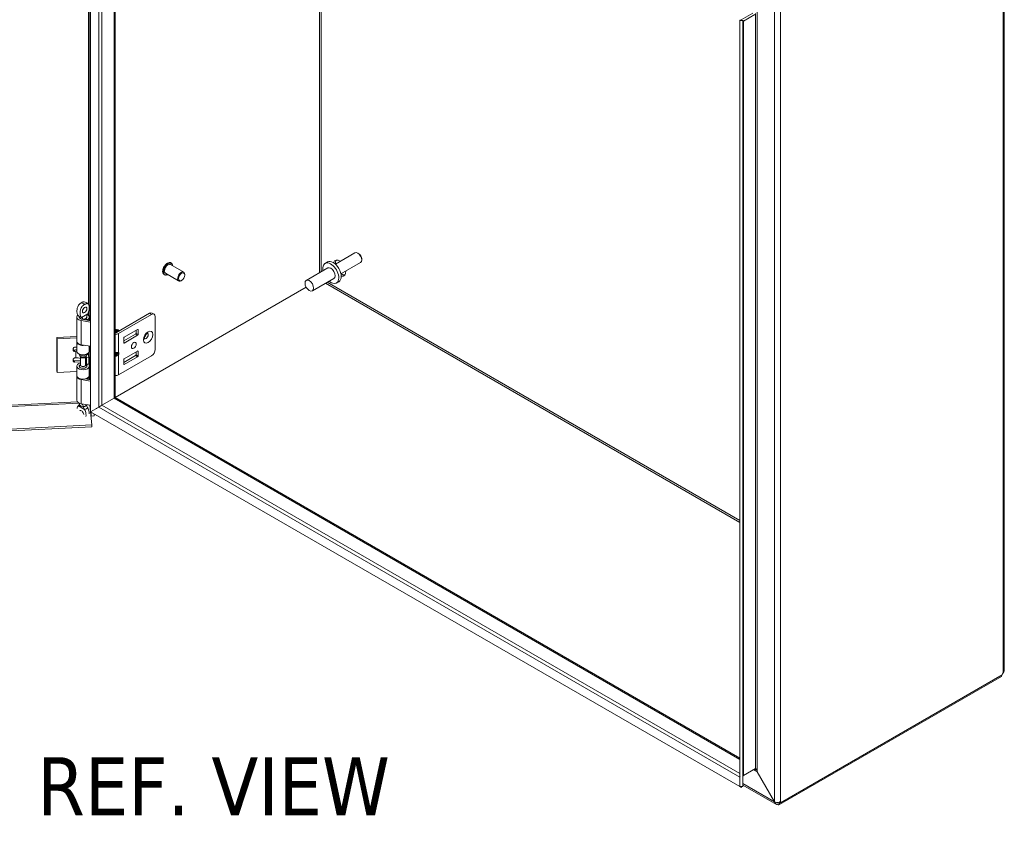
# Model space of a CAD drawing. Header units: inches. Extents: x 5 to 168, y 5 to 106.
# Tile 11 of 12: x 148 to 168, y 76 to 92. Entities that reach past the tile are written whole.
import ezdxf

# ---------------------------------------------------------------- set-up
doc = ezdxf.new("R2010")
doc.units = ezdxf.units.IN
doc.header["$LTSCALE"] = 10
doc.header["$MEASUREMENT"] = 0
for name, color, linetype, lineweight in [('Symbol (ANSI)', 7, 'Continuous', 5), ('Visible (ANSI)', 7, 'Continuous', 5), ('Visible Narrow (ANSI)', 7, 'Continuous', 5)]:
    doc.layers.add(name, color=color, linetype=linetype, lineweight=lineweight)
doc.styles.add('Note Text (ANSI)', font='RomanS.shx')

msp = doc.modelspace()

# ---------------------------------------------------------------- linework, layer by layer
at = {"layer": 'Visible (ANSI)'}
for p, q in [((149.0854, 84.3302), (149.0854, 99.7947)), ((149.5951, 84.6245), (149.5951, 99.4996)), ((167.9289, 97.4857), (167.9289, 78.9899)), ((162.5203, 92.4026), (162.4784, 92.4026)), ((162.4784, 92.4026), (162.4784, 92.4026)), ((162.54, 92.4026), (162.4784, 92.4026)), ((162.4784, 92.4026), (162.4784, 76.5978)), ((162.5301, 92.4026), (162.504, 92.4176)), ((162.504, 92.4176), (162.5043, 92.4176)), ((162.5043, 92.4176), (162.7437, 92.5558)), ((162.5043, 92.4176), (162.5303, 92.4026)), ((162.54, 92.4026), (162.5203, 92.4026)), ((162.54, 92.4026), (162.54, 92.4026)), ((162.54, 92.4026), (162.54, 76.5978)), ((162.5473, 92.3927), (162.5479, 92.3924)), ((162.5479, 92.3924), (162.5477, 92.3925)), ((162.7873, 92.5306), (162.5479, 92.3924)), ((154.5383, 87.6102), (154.1339, 87.3768)), ((154.6162, 87.5927), (154.5956, 87.6046)), ((151.0068, 87.2109), (150.7347, 87.368)), ((150.7481, 87.4021), (150.7443, 87.4043)), ((153.9715, 87.4216), (153.9215, 87.3927)), ((154.6529, 87.4118), (154.2485, 87.1783)), ((154.6766, 87.4881), (154.6766, 87.4642)), ((150.6077, 87.1589), (150.6039, 87.1611)), ((150.9027, 87.0305), (150.6306, 87.1876)), ((151.0284, 87.1525), (151.0284, 87.1632)), ((153.9762, 87.2978), (153.5343, 87.0426)), ((150.964, 87.041), (150.9548, 87.0356)), ((154.1012, 87.0813), (153.6593, 86.8261)), ((154.2061, 87.0153), (154.156, 86.9864)), ((149.5951, 84.6246), (153.534, 86.8988)), ((150.304, 86.3629), (149.6184, 85.9671)), ((149.6601, 85.9429), (150.3457, 86.3388)), ((150.3561, 86.3681), (150.3978, 86.3439)), ((150.4194, 86.2963), (150.4194, 85.6158)), ((148.8036, 85.785), (148.8036, 86.2831)), ((148.8558, 86.2709), (148.8558, 86.2831)), ((149.0854, 86.1798), (148.8944, 86.2127)), ((148.9085, 86.24), (149.0854, 86.2095)), ((148.9859, 86.2266), (148.9859, 86.2513)), ((149.0207, 86.2312), (148.9859, 86.2513)), ((149.0058, 86.2709), (149.0058, 86.2831)), ((149.0207, 86.2206), (149.0207, 86.2312)), ((149.0579, 86.2142), (149.0579, 86.2831)), ((149.6, 85.9671), (149.5951, 85.9699)), ((149.6077, 86.0234), (149.6107, 86.0251)), ((149.66, 86.0174), (149.6558, 86.0198)), ((149.7712, 85.7927), (150.0149, 85.9333)), ((149.7804, 85.8678), (150.0566, 86.0273)), ((150.0566, 85.9092), (149.7804, 85.7498)), ((150.0241, 85.9493), (150.0241, 86.0085)), ((150.0658, 86.022), (150.0658, 85.9252)), ((148.3938, 85.8667), (148.8036, 85.8874)), ((148.3981, 85.8384), (148.3938, 85.8667)), ((148.3938, 85.172), (148.3938, 85.8667)), ((148.8036, 85.8589), (148.3981, 85.8384)), ((148.3981, 85.1437), (148.3981, 85.8384)), ((148.8036, 85.5788), (148.8036, 85.7731)), ((149.0854, 85.6818), (148.8944, 85.7147)), ((149.7712, 85.7551), (149.7712, 85.8519)), ((148.7301, 85.5977), (148.7301, 85.6392)), ((148.7767, 85.6068), (148.7524, 85.6055)), ((148.7567, 85.6623), (148.8036, 85.6646)), ((148.7567, 85.5772), (148.781, 85.5784)), ((148.8558, 85.5036), (148.8558, 85.5196)), ((148.8832, 85.459), (148.8623, 85.486)), ((148.9783, 85.459), (148.9992, 85.486)), ((149.0058, 85.5036), (149.0058, 85.5196)), ((149.05, 85.4513), (149.0418, 85.485)), ((149.0574, 85.5725), (149.0714, 85.6644)), ((149.0716, 85.6675), (149.0716, 85.6842)), ((149.5951, 85.539), (149.6417, 85.539)), ((149.5951, 85.5178), (149.6417, 85.5178)), ((149.6601, 85.0924), (150.3457, 85.4883)), ((150.0149, 85.49), (149.7712, 85.3494)), ((150.0566, 85.584), (149.7804, 85.4245)), ((150.0241, 85.5652), (150.0241, 85.506)), ((150.0658, 85.4819), (150.0658, 85.5787)), ((148.7301, 85.3765), (148.7301, 85.418)), ((148.8787, 85.3908), (148.7524, 85.3844)), ((148.7567, 85.4411), (148.781, 85.4424)), ((148.8787, 85.3623), (148.7567, 85.3561)), ((148.8787, 85.3014), (148.8623, 85.2803)), ((148.8787, 85.295), (148.8787, 85.4648)), ((148.8787, 85.4648), (148.8787, 85.295)), ((148.9829, 85.295), (148.9829, 85.4648)), ((148.9829, 85.4648), (148.9829, 85.295)), ((148.9834, 85.3675), (148.9829, 85.3675)), ((148.9976, 85.3264), (148.9829, 85.3145)), ((148.9829, 85.3014), (148.9992, 85.2803)), ((148.9931, 85.345), (149.0013, 85.3113)), ((148.9936, 85.4787), (149.0013, 85.4474)), ((149.0013, 85.4474), (149.05, 85.4513)), ((149.0013, 85.3113), (149.0013, 85.4474)), ((149.0013, 85.3113), (149.05, 85.3152)), ((149.005, 85.269), (149.005, 85.3116)), ((149.0084, 85.2687), (149.015, 85.3124)), ((149.05, 85.3152), (149.05, 85.4513)), ((149.0714, 85.3582), (149.0574, 85.2663)), ((149.0716, 85.167), (149.0716, 85.3613)), ((149.7712, 85.4086), (149.7712, 85.3118)), ((149.7804, 85.3065), (150.0566, 85.4659)), ((148.3981, 85.1437), (148.3938, 85.172)), ((148.8036, 85.1642), (148.3981, 85.1437)), ((148.8036, 85.0784), (148.8036, 85.2727)), ((148.8558, 85.2626), (148.8558, 85.2605)), ((149.0058, 85.2626), (149.0058, 85.2605)), ((149.0714, 85.1639), (149.0574, 85.072)), ((148.8036, 84.5684), (148.8036, 85.0665)), ((149.0854, 84.9633), (148.8944, 84.9962)), ((148.9808, 85.0109), (149.0854, 84.9929)), ((148.9859, 85.0101), (148.9859, 85.0123)), ((149.0207, 85.0146), (149.0098, 85.0209)), ((149.0207, 85.0041), (149.0207, 85.0146)), ((149.0579, 84.9977), (149.0579, 85.0665)), ((148.8558, 84.498), (148.8558, 84.5092)), ((148.8558, 84.5092), (148.8558, 84.4832)), ((149.0854, 84.4652), (148.8944, 84.4981)), ((149.0722, 84.4675), (149.0854, 84.335)), ((149.0854, 84.3414), (149.0728, 84.4674)), ((149.5694, 84.6096), (149.3195, 84.4653)), ((149.3199, 84.4646), (149.5698, 84.6089)), ((162.4784, 77.1858), (149.5955, 84.6237)), ((148.8857, 84.4353), (148.8623, 84.4655)), ((149.2574, 84.4295), (149.0854, 84.3302)), ((149.0858, 84.3295), (149.2579, 84.4288)), ((162.4779, 76.5976), (149.0858, 84.3295)), ((149.0859, 84.3305), (149.086, 84.3296)), ((149.086, 84.3294), (149.113, 84.0592)), ((149.0866, 84.3299), (149.0865, 84.3308)), ((149.0954, 84.2414), (149.0867, 84.329)), ((149.0954, 84.335), (149.0954, 84.336)), ((149.0954, 84.2414), (149.0954, 84.324)), ((149.1569, 84.3714), (149.1569, 84.3705)), ((149.1569, 84.2885), (149.1569, 84.2445)), ((149.2574, 84.4295), (149.3195, 84.4653)), ((149.3199, 84.4646), (149.2579, 84.4288)), ((149.1569, 84.2445), (149.0954, 84.2414)), ((129.4151, 83.0291), (149.1112, 84.024)), ((149.113, 84.0592), (129.4169, 83.0643)), ((149.113, 84.0592), (149.1112, 84.024)), ((163.2914, 76.2268), (167.8683, 78.8693)), ((167.8881, 78.9065), (163.3132, 76.2652)), ((167.8683, 78.8693), (167.8683, 78.8951)), ((162.5477, 76.828), (162.7976, 76.9723)), ((162.4784, 76.7959), (162.4779, 76.7962)), ((162.4779, 76.7962), (162.4779, 76.5976)), ((162.8344, 76.9007), (162.834, 76.9005)), ((162.834, 76.9005), (163.1887, 76.286)), ((162.8344, 76.9007), (163.1891, 76.2863)), ((162.5088, 76.5798), (162.4779, 76.5976)), ((162.54, 76.5978), (162.4784, 76.5978)), ((162.5088, 76.5978), (162.5088, 76.5798)), ((163.231, 76.232), (162.54, 76.6309)), ((163.1887, 76.286), (163.1891, 76.2863)), ((163.2914, 76.2771), (163.2914, 76.2268)), ((163.3132, 76.2652), (163.2922, 76.2773)), ((163.3132, 76.2863), (163.3132, 76.2652))]:
    msp.add_line(p, q, dxfattribs=at)
for centre, major_axis, ratio, start_param, end_param in [((154.5956, 87.511), (-0.0573, 0.0992), 0.5773503, 3.1415927, 6.2831853), ((154.6162, 87.5229), (-0.0427, 0.074), 0.5773503, 3.9269908, 5.4977871), ((150.6826, 87.2778), (-0.0521, -0.0902), 0.5773503, 3.1415927, 6.2831853), ((154.0387, 87.1895), (-0.1173, 0.2032), 0.5773503, 2.1327727, 7.2920052), ((154.0888, 87.2184), (-0.1173, 0.2032), 0.5773503, 3.1415927, 6.2831853), ((154.0387, 87.1895), (-0.0625, 0.1083), 0.5773503, 3.1415927, 6.2831853), ((154.2214, 87.295), (-0.0911, 0.1579), 0.5773503, 5.392104, 6.8088879), ((154.265, 87.3202), (-0.0911, 0.1579), 0.5773503, 0.2415461, 0.8910813), ((150.9548, 87.1207), (0.0521, 0.0902), 0.5773503, 5.4977871, 10.2101761), ((154.265, 87.3202), (0.0911, -0.1579), 0.5773503, 5.392104, 6.0416392), ((154.2214, 87.295), (0.0911, -0.1579), 0.5773503, 5.7574827, 7.1742666), ((148.9308, 86.2831), (-0.1271, 0), 0.5773503, 5.7067201, 7.5640455), ((148.8984, 86.4694), (0.0325, 0.0563), 0.5773503, 4.6375634, 4.7872146), ((148.9308, 86.2831), (0.0779, 0), 0.5773503, 5.4977871, 6.5427762), ((148.9308, 86.2831), (0.1271, 0), 0.5773503, 5.4977871, 7.0907751), ((150.304, 86.2778), (0.0521, 0.0902), 0.5773503, 0, 0.7853982), ((150.3457, 86.2537), (0.0521, 0.0902), 0.5773503, 5.4977871, 7.0685835), ((148.9308, 86.2831), (-0.0779, 0), 0.5773503, 6.0835414, 7.5640455), ((148.9308, 86.2831), (-0.075, 0), 0.5773503, 6.2574761, 9.4789734), ((149.6272, 85.9557), (-0.0342, 0.0592), 0.5773503, 4.922294, 6.2243251), ((149.6242, 85.954), (-0.0342, 0.0592), 0.5773503, 4.922294, 6.1446625), ((149.6095, 85.9455), (-0.0342, 0.0592), 0.5773503, 4.922294, 5.8008367), ((149.6065, 85.9438), (0.0342, -0.0592), 0.5773503, 1.7807013, 2.5953089), ((149.5918, 85.9353), (-0.0342, 0.0592), 0.5773503, 4.9223454, 5.4303145), ((149.5888, 85.9336), (0.0342, -0.0592), 0.5773503, 1.7883726, 2.2268226), ((149.6092, 85.9724), (0.0721, 0), 0.5773503, 4.5156962, 5.4977871), ((149.6012, 85.9407), (-0.0272, 0.0471), 0.5773503, 4.9771122, 5.5620816), ((149.6092, 85.9724), (-0.013, 0), 0.5773503, 0.7853982, 2.3561945), ((149.6419, 85.9642), (-0.0342, 0.0592), 0.5773503, 4.922294, 6.5000277), ((149.6449, 85.9659), (-0.0342, 0.0592), 0.5773503, 4.922294, 6.2831853), ((149.6189, 85.9509), (-0.0272, 0.0471), 0.5773503, 4.9771122, 5.5620816), ((149.6366, 85.9611), (-0.0272, 0.0471), 0.5773503, 4.9771122, 5.5620816), ((149.6558, 85.9722), (-0.0292, 0.0505), 0.5773503, 4.9589296, 5.9676548), ((149.6543, 85.9713), (-0.0272, 0.0471), 0.5773503, 4.9771122, 5.5620816), ((149.66, 85.9746), (0.0262, -0.0454), 0.5773503, 1.8459279, 2.3561945), ((150.0149, 85.944), (0.0065, 0.0113), 0.5773503, 3.9269908, 5.4977871), ((150.0566, 86.0166), (0.0065, 0.0113), 0.5773503, 5.4977871, 7.0685835), ((150.0566, 85.9199), (-0.0065, -0.0113), 0.5773503, 0.7853982, 2.3561945), ((150.1843, 85.9217), (-0.0358, -0.062), 0.5773503, 1.1233347, 2.018258), ((148.9308, 85.7731), (-0.1271, 0), 0.5773503, 6.2019841, 8.1291234), ((148.9308, 85.785), (-0.1271, 0), 0.5773503, 0, 1.2808602), ((149.7804, 85.8572), (0.0065, 0.0113), 0.5773503, 0.7853982, 2.3561945), ((149.7804, 85.7604), (-0.0065, -0.0113), 0.5773503, 5.4977871, 7.0685835), ((148.7567, 85.6405), (-0.0264, -0.004), 0.8133896, 4.5897507, 6.160547), ((148.7524, 85.6273), (0.0264, 0.004), 0.8133896, 3.5951489, 4.5897507), ((148.7567, 85.599), (-0.0264, -0.004), 0.8133896, 6.160547, 7.7313434), ((148.7981, 85.4652), (-0.2461, 0), 0.5773503, 4.6900288, 4.7996554), ((148.7981, 85.4652), (0.1969, 0), 0.5773503, 1.5428448, 1.6580628), ((148.9308, 85.5788), (-0.1271, 0), 0.5773503, 0, 3.0543262), ((148.9308, 85.5036), (-0.075, 0), 0.5773503, 0, 3.1415927), ((148.9308, 85.5316), (0.075, 0), 0.5773503, 3.4584485, 5.9663295), ((148.7981, 85.4652), (0.2461, 0), 0.5773503, 0.1396263, 0.4466714), ((149.0094, 85.6675), (0.0622, 0), 0.5773503, 6.1959188, 6.2831853), ((149.6233, 85.5691), (-0.0345, 0.0232), 0.5549017, 2.4512573, 2.7130567), ((149.6233, 85.4877), (0.0345, 0.0232), 0.5549017, 0.428536, 0.6903354), ((149.6493, 85.5629), (0.0227, 0.0179), 0.709013, 4.2023211, 4.9877192), ((149.6493, 85.524), (-0.026, 0.0083), 0.2540711, 1.6523282, 2.4377264), ((150.0149, 85.5007), (0.0065, 0.0113), 0.5773503, 3.9269908, 5.4977871), ((150.0566, 85.5734), (0.0065, 0.0113), 0.5773503, 5.4977871, 7.0685835), ((150.0566, 85.4766), (-0.0065, -0.0113), 0.5773503, 0.7853982, 2.3561945), ((150.3457, 85.5733), (0.0521, 0.0902), 0.5773503, 3.9269908, 5.4977871), ((148.7567, 85.4194), (-0.0264, -0.004), 0.8133896, 4.5897507, 6.160547), ((148.7524, 85.4062), (-0.0264, -0.004), 0.8133896, 0.4535562, 1.448158), ((148.7567, 85.3779), (-0.0264, -0.004), 0.8133896, 6.160547, 7.7313434), ((148.7981, 85.3291), (0.1969, 0), 0.5773503, 1.1492215, 1.6580628), ((148.9308, 85.2727), (0.1271, 0), 0.5773503, 1.9928967, 6.1959188), ((148.9308, 85.2727), (-0.0779, 0), 0.5773503, 5.4444729, 9.3375115), ((148.9308, 85.2626), (-0.075, 0), 0.5773503, 5.862651, 6.3382509), ((148.9308, 85.295), (0.0521, 0), 0.5773503, 3.1415927, 6.2831853), ((148.9308, 85.4712), (0.0521, 0), 0.5773503, 3.562127, 5.862651), ((148.7981, 85.3291), (0.1969, 0), 0.5773503, 0.1396263, 0.3529283), ((148.9308, 85.2727), (0.1271, 0), 0.5773503, 1.0386582, 1.1486959), ((148.9308, 85.2626), (0.075, 0), 0.5773503, 6.2281197, 6.7037196), ((149.0094, 85.3613), (0.0622, 0), 0.5773503, 6.1959188, 7.1420355), ((149.7804, 85.4139), (0.0065, 0.0113), 0.5773503, 0.7853982, 2.3561945), ((149.7804, 85.3171), (-0.0065, -0.0113), 0.5773503, 5.4977871, 7.0685835), ((148.9308, 85.0784), (0.1271, 0), 0.5773503, 3.1415927, 6.1959188), ((149.0094, 85.167), (0.0622, 0), 0.5773503, 6.1959188, 6.2831853), ((149.6092, 85.1219), (0.0721, 0), 0.5773503, 4.5156962, 5.4977871), ((148.9308, 85.0665), (-0.1271, 0), 0.5773503, 6.2019841, 7.5640455), ((148.9308, 85.0665), (0.1271, 0), 0.5773503, 5.4977871, 6.3642768), ((148.9308, 84.5684), (-0.1271, 0), 0.5773503, 0, 1.2808602), ((148.9308, 84.4832), (0.075, 0), 0.5773503, 3.1415927, 6.1858845), ((148.8984, 84.2969), (-0.0325, 0.0563), 0.5773503, 4.070587, 6.3811639), ((167.9286, 78.9212), (0.0292, 0.0505), 0.5773503, 1.4494505, 2.1709668), ((162.5657, 76.7455), (0.062, -0.1074), 0.5773503, 3.8294782, 3.9269908)]:
    msp.add_ellipse(centre, major_axis=major_axis, ratio=ratio, start_param=start_param, end_param=end_param, dxfattribs=at)
for centre, major_axis in [((150.964, 87.1154), (-0.0455, -0.0789)), ((153.5968, 86.9344), (0.0625, -0.1083)), ((148.9632, 86.432), (-0.0325, -0.0563)), ((149.9774, 85.7009), (0.0358, 0.062))]:
    msp.add_ellipse(centre, major_axis=major_axis, ratio=0.5773503, dxfattribs=at)
for points in [[(162.4784, 92.4026), (162.4784, 92.4089), (162.4878, 92.4152), (162.504, 92.4176)], [(162.5477, 92.3925), (162.5428, 92.3966), (162.54, 92.3996), (162.54, 92.4026)], [(149.0256, 86.3486), (149.0261, 86.3493), (149.0265, 86.3501), (149.027, 86.3508)], [(148.8558, 86.2709), (148.8558, 86.274), (148.8558, 86.2773), (148.8559, 86.2807)], [(148.8994, 86.2771), (148.8998, 86.2769), (148.9003, 86.2767), (148.9008, 86.2765)], [(148.9267, 86.2398), (148.927, 86.2388), (148.9272, 86.2377), (148.9275, 86.2367)], [(148.8559, 84.5091), (148.8558, 84.5056), (148.8558, 84.5019), (148.8558, 84.498)], [(148.8359, 84.4523), (148.8355, 84.4521), (148.835, 84.4519), (148.8346, 84.4517)], [(148.9622, 84.378), (148.9617, 84.3788), (148.9613, 84.3795), (148.9608, 84.3802)], [(149.0256, 84.4177), (149.0261, 84.4169), (149.0265, 84.4162), (149.027, 84.4154)], [(149.2132, 84.404), (149.2137, 84.404), (149.2142, 84.404), (149.2147, 84.4041)], [(149.2151, 84.4041), (149.2149, 84.4041), (149.2148, 84.4041), (149.2147, 84.4041)], [(162.7976, 76.9723), (162.7983, 76.9727), (162.7992, 76.973), (162.8, 76.973)], [(162.54, 76.7964), (162.54, 76.8136), (162.5428, 76.8252), (162.5477, 76.828)], [(162.7536, 76.9469), (162.7543, 76.9473), (162.7553, 76.9476), (162.7563, 76.9478)], [(162.7563, 76.9478), (162.7633, 76.9488), (162.7753, 76.9436), (162.7899, 76.9346)], [(162.834, 76.9005), (162.82, 76.9133), (162.8046, 76.9255), (162.7899, 76.9346)], [(163.1887, 76.286), (163.1889, 76.2857), (163.189, 76.2853), (163.1892, 76.2849)], [(163.2914, 76.2268), (163.2836, 76.224), (163.2756, 76.2225), (163.2679, 76.2223)], [(163.292, 76.2773), (163.2998, 76.2796), (163.307, 76.2827), (163.3132, 76.2863)]]:
    msp.add_open_spline(points, degree=3, dxfattribs=at)
for points, knots in [([(150.6039, 87.1611), (150.5964, 87.1655), (150.59, 87.1717), (150.58, 87.1875), (150.5764, 87.1972), (150.5725, 87.2193), (150.5723, 87.2318), (150.5754, 87.2581), (150.5787, 87.272), (150.5883, 87.2995), (150.5947, 87.3131), (150.6098, 87.3389), (150.6186, 87.3511), (150.6377, 87.3728), (150.6481, 87.3823), (150.6695, 87.3977), (150.6805, 87.4035), (150.7022, 87.4108), (150.7128, 87.4122), (150.7305, 87.4104), (150.7378, 87.4081), (150.7443, 87.4043)], [3.8551959, 3.8551959, 3.8551959, 3.8551959, 4.1481033, 4.1481033, 4.4569792, 4.4569792, 4.7827844, 4.7827844, 5.1107345, 5.1107345, 5.4373559, 5.4373559, 5.7634081, 5.7634081, 6.090109, 6.090109, 6.4181167, 6.4181167, 6.7433135, 6.7433135, 6.9967886, 6.9967886, 6.9967886, 6.9967886]), ([(150.7481, 87.4021), (150.7556, 87.3978), (150.762, 87.3915), (150.772, 87.3757), (150.7756, 87.3661), (150.7782, 87.3512), (150.7787, 87.3469), (150.779, 87.3425)], [0.71360329, 0.71360329, 0.71360329, 0.71360329, 1.00651064, 1.00651064, 1.31538658, 1.31538658, 1.43417012, 1.43417012, 1.43417012, 1.43417012]), ([(150.6748, 87.1621), (150.6701, 87.1597), (150.6653, 87.1577), (150.6499, 87.1525), (150.6392, 87.1511), (150.6215, 87.1529), (150.6142, 87.1552), (150.6077, 87.1589)], [3.13462911, 3.13462911, 3.13462911, 3.13462911, 3.27652405, 3.27652405, 3.6017208, 3.6017208, 3.85519594, 3.85519594, 3.85519594, 3.85519594]), ([(148.8219, 86.3262), (148.82, 86.3289), (148.8183, 86.3319), (148.812, 86.345), (148.8087, 86.3573), (148.8034, 86.3915), (148.8033, 86.4168), (148.8097, 86.4612), (148.8144, 86.4796), (148.826, 86.5086), (148.8321, 86.5204), (148.8464, 86.5409), (148.8529, 86.5478), (148.863, 86.5573), (148.8682, 86.5616), (148.88, 86.5704), (148.8871, 86.575), (148.8953, 86.5799), (148.8968, 86.5808), (148.8984, 86.5817)], [0.0888462, 0.0888462, 0.0888462, 0.0888462, 0.1367723, 0.1367723, 0.294217, 0.294217, 0.5576572, 0.5576572, 0.7549381, 0.7549381, 0.8962129, 0.8962129, 1.0224019, 1.0224019, 1.1433676, 1.1433676, 1.3013566, 1.3013566, 1.3374969, 1.3374969, 1.3374969, 1.3374969]), ([(148.9632, 86.5443), (148.9617, 86.5434), (148.9601, 86.5425), (148.9519, 86.5375), (148.9448, 86.5329), (148.933, 86.5241), (148.9278, 86.5199), (148.9177, 86.5103), (148.9112, 86.5034), (148.8969, 86.4829), (148.8908, 86.4711), (148.8792, 86.4421), (148.8745, 86.4236), (148.8681, 86.3793), (148.8682, 86.3539), (148.8735, 86.3197), (148.8768, 86.3075), (148.886, 86.2887), (148.8917, 86.2811), (148.8994, 86.2771)], [0, 0, 0, 0, 0.01987028, 0.01987028, 0.10623361, 0.10623361, 0.17236912, 0.17236912, 0.24137513, 0.24137513, 0.31856523, 0.31856523, 0.42642835, 0.42642835, 0.57049836, 0.57049836, 0.65636418, 0.65636418, 0.73096462, 0.73096462, 0.73096462, 0.73096462]), ([(148.8984, 86.5817), (148.8999, 86.5826), (148.9014, 86.5835), (148.9097, 86.588), (148.9168, 86.5916), (148.9286, 86.5965), (148.9338, 86.5982), (148.9429, 86.6001), (148.9478, 86.6006), (148.9531, 86.5999)], [0, 0, 0, 0, 0.01987028, 0.01987028, 0.10623361, 0.10623361, 0.17236912, 0.17236912, 0.22754484, 0.22754484, 0.22754484, 0.22754484]), ([(148.9531, 86.5999), (148.9671, 86.5978), (148.9808, 86.5937), (149.0058, 86.5816), (149.0175, 86.5734), (149.0324, 86.5585), (149.0369, 86.5531), (149.041, 86.5474)], [0, 0, 0, 0, 0.1296956, 0.1296956, 0.25866625, 0.25866625, 0.32274267, 0.32274267, 0.32274267, 0.32274267]), ([(149.027, 86.3508), (149.0347, 86.3637), (149.0404, 86.378), (149.0496, 86.4073), (149.0529, 86.4234), (149.0582, 86.4638), (149.0583, 86.4892), (149.0519, 86.5261), (149.0471, 86.5391), (149.0355, 86.5547), (149.0295, 86.5595), (149.0152, 86.5635), (149.0087, 86.5629), (148.9986, 86.5608), (148.9934, 86.559), (148.9816, 86.5542), (148.9745, 86.5506), (148.9663, 86.546), (148.9647, 86.5452), (148.9632, 86.5443)], [0.000001, 0.000001, 0.000001, 0.000001, 0.1367723, 0.1367723, 0.294217, 0.294217, 0.5576572, 0.5576572, 0.7549381, 0.7549381, 0.8962129, 0.8962129, 1.0224019, 1.0224019, 1.1433676, 1.1433676, 1.3013566, 1.3013566, 1.3374969, 1.3374969, 1.3374969, 1.3374969]), ([(148.8606, 86.2905), (148.8492, 86.2971), (148.8385, 86.3059), (148.8269, 86.3194), (148.8243, 86.3228), (148.8219, 86.3262)], [0, 0, 0, 0, 0.12442492, 0.12442492, 0.16307719, 0.16307719, 0.16307719, 0.16307719]), ([(148.853, 86.2953), (148.8533, 86.2948), (148.8536, 86.2941), (148.8545, 86.2918), (148.8551, 86.2897), (148.8555, 86.2874)], [2.06233489, 2.06233489, 2.06233489, 2.06233489, 2.13238752, 2.13238752, 2.2734623, 2.2734623, 2.2734623, 2.2734623]), ([(149.0256, 86.3486), (149.0195, 86.3388), (149.0145, 86.3283), (149.0076, 86.3069), (149.0056, 86.2959), (149.0057, 86.2855), (149.0057, 86.2855), (149.0057, 86.2854)], [0.61746531, 0.61746531, 0.61746531, 0.61746531, 0.72242676, 0.72242676, 0.82703513, 0.82703513, 0.82736394, 0.82736394, 0.82736394, 0.82736394]), ([(148.8555, 86.2874), (148.8558, 86.2853), (148.8559, 86.2831), (148.8559, 86.2808), (148.8559, 86.2808), (148.8559, 86.2807)], [0.797096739, 0.797096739, 0.797096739, 0.797096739, 0.827035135, 0.827035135, 0.827363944, 0.827363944, 0.827363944, 0.827363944]), ([(148.9267, 86.2398), (148.9257, 86.2442), (148.9244, 86.2483), (148.9195, 86.2599), (148.915, 86.2662), (148.9069, 86.2732), (148.9039, 86.2751), (148.9008, 86.2765)], [0.85111276, 0.85111276, 0.85111276, 0.85111276, 0.90093431, 0.90093431, 1.00620864, 1.00620864, 1.06107454, 1.06107454, 1.06107454, 1.06107454]), ([(150.196, 85.8301), (150.196, 85.8301), (150.1957, 85.831), (150.1949, 85.8346), (150.1945, 85.8375), (150.1944, 85.845), (150.1948, 85.8496), (150.1965, 85.8605), (150.198, 85.8667), (150.2023, 85.8802), (150.2052, 85.8874), (150.2124, 85.902), (150.2167, 85.9093), (150.226, 85.9228), (150.231, 85.929), (150.241, 85.9396), (150.2459, 85.9439), (150.2547, 85.9506), (150.2586, 85.953), (150.2647, 85.956), (150.2669, 85.9567), (150.269, 85.9572), (150.2695, 85.9573), (150.2695, 85.9573)], [4.3020811, 4.3020811, 4.3020811, 4.3020811, 4.4967477, 4.4967477, 4.7013669, 4.7013669, 4.9128034, 4.9128034, 5.1407836, 5.1407836, 5.3840677, 5.3840677, 5.6359595, 5.6359595, 5.8873853, 5.8873853, 6.1288649, 6.1288649, 6.3531814, 6.3531814, 6.5609219, 6.5609219, 6.6934931, 6.6934931, 6.6934931, 6.6934931]), ([(148.8219, 84.44), (148.8284, 84.4493), (148.8363, 84.4579), (148.8476, 84.4671), (148.8503, 84.4691), (148.8531, 84.471)], [0, 0, 0, 0, 0.10411042, 0.10411042, 0.13534618, 0.13534618, 0.13534618, 0.13534618]), ([(148.8359, 84.4523), (148.842, 84.455), (148.847, 84.4594), (148.8535, 84.4698), (148.8554, 84.4755), (148.8558, 84.4821)], [0.61746531, 0.61746531, 0.61746531, 0.61746531, 0.72242676, 0.72242676, 0.81189559, 0.81189559, 0.81189559, 0.81189559]), ([(148.8521, 84.4695), (148.8521, 84.4695), (148.8522, 84.4696), (148.8527, 84.4703), (148.8533, 84.4714), (148.8545, 84.4745), (148.8551, 84.4765), (148.8555, 84.4789)], [5.06227646, 5.06227646, 5.06227646, 5.06227646, 5.13290538, 5.13290538, 5.27398017, 5.27398017, 5.41505496, 5.41505496, 5.41505496, 5.41505496]), ([(148.9348, 84.4399), (148.9338, 84.4445), (148.9326, 84.449), (148.928, 84.4638), (148.9239, 84.4738), (148.9167, 84.4874), (148.9145, 84.4912), (148.9121, 84.4951)], [-0.91422186, -0.91422186, -0.91422186, -0.91422186, -0.86484107, -0.86484107, -0.75049363, -0.75049363, -0.70443385, -0.70443385, -0.70443385, -0.70443385]), ([(149.0256, 84.4177), (149.0195, 84.4274), (149.0145, 84.4379), (149.0078, 84.4587), (149.0058, 84.4691), (149.0057, 84.4789)], [0.61746531, 0.61746531, 0.61746531, 0.61746531, 0.72242676, 0.72242676, 0.82100036, 0.82100036, 0.82100036, 0.82100036]), ([(149.5694, 84.6096), (149.5843, 84.6182), (149.5922, 84.6228), (149.5944, 84.624), (149.5949, 84.6243), (149.5951, 84.6245), (149.5951, 84.6245)], [0, 0, 0, 0, 0.36296569, 0.36296569, 0.36296569, 0.44332204, 0.44332204, 0.44332204, 0.44332204]), ([(149.5698, 84.6089), (149.5733, 84.6109), (149.5765, 84.6128), (149.5794, 84.6144), (149.5911, 84.6212), (149.5961, 84.6241), (149.5958, 84.6239)], [-1, -1, -1, -1, -0.91437386, -0.91437386, -0.91437386, -0.55667796, -0.55667796, -0.55667796, -0.55667796]), ([(148.8346, 84.4517), (148.8269, 84.4477), (148.8211, 84.4401), (148.8126, 84.4225), (148.8095, 84.412), (148.8075, 84.4009)], [0.000001, 0.000001, 0.000001, 0.000001, 0.13677231, 0.13677231, 0.27493406, 0.27493406, 0.27493406, 0.27493406]), ([(148.9348, 84.4399), (148.9358, 84.4356), (148.9372, 84.4311), (148.9421, 84.4165), (148.9466, 84.406), (148.9546, 84.3906), (148.9576, 84.3853), (148.9608, 84.3802)], [0.85111276, 0.85111276, 0.85111276, 0.85111276, 0.90093431, 0.90093431, 1.00620864, 1.00620864, 1.06107454, 1.06107454, 1.06107454, 1.06107454]), ([(148.9918, 84.2351), (148.9932, 84.2524), (148.9925, 84.2715), (148.988, 84.3056), (148.9848, 84.3216), (148.9756, 84.3509), (148.9698, 84.3652), (148.9622, 84.378)], [0.46213615, 0.46213615, 0.46213615, 0.46213615, 0.57049836, 0.57049836, 0.65636418, 0.65636418, 0.73096462, 0.73096462, 0.73096462, 0.73096462]), ([(149.027, 84.4154), (149.0347, 84.4026), (149.0404, 84.3883), (149.0496, 84.3589), (149.0529, 84.3428), (149.0566, 84.3148), (149.0574, 84.3018), (149.0574, 84.2894)], [0.000001, 0.000001, 0.000001, 0.000001, 0.13677231, 0.13677231, 0.29421701, 0.29421701, 0.42927769, 0.42927769, 0.42927769, 0.42927769]), ([(149.1847, 84.3866), (149.1849, 84.3869), (149.1851, 84.3873), (149.1853, 84.3877), (149.1853, 84.3878), (149.1853, 84.3879)], [0.2075932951, 0.2075932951, 0.2075932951, 0.2075932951, 0.212864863, 0.212864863, 0.2142904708, 0.2142904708, 0.2142904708, 0.2142904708]), ([(167.9032, 78.944), (167.9164, 78.9579), (167.928, 78.9742), (167.9288, 78.9882), (167.9289, 78.9888), (167.9289, 78.9894), (167.9289, 78.9899)], [0.90674395, 0.90674395, 0.90674395, 0.90674395, 1.54444669, 1.54444669, 1.54444669, 1.57079633, 1.57079633, 1.57079633, 1.57079633]), ([(162.8, 76.973), (162.8056, 76.9732), (162.8123, 76.9638), (162.8179, 76.9519), (162.8245, 76.9378), (162.8302, 76.9196), (162.8344, 76.9007)], [-0.93875876, -0.93875876, -0.93875876, -0.93875876, -0.50890273, -0.50890273, -0.50890273, 0, 0, 0, 0]), ([(163.1891, 76.2863), (163.211, 76.2737), (163.2449, 76.2685), (163.2746, 76.2733), (163.2806, 76.2743), (163.2865, 76.2756), (163.292, 76.2773)], [0, 0, 0, 0, 0.67248108, 0.67248108, 0.67248108, 0.80808632, 0.80808632, 0.80808632, 0.80808632]), ([(163.2679, 76.2223), (163.2481, 76.2219), (163.2292, 76.2303), (163.2147, 76.2444), (163.2037, 76.2551), (163.195, 76.2692), (163.1892, 76.2849)], [-0.82017153, -0.82017153, -0.82017153, -0.82017153, -0.35922959, -0.35922959, -0.35922959, -0.00855736, -0.00855736, -0.00855736, -0.00855736])]:
    msp.add_open_spline(points, degree=3, knots=knots, dxfattribs=at)
at = {"layer": 'Visible Narrow (ANSI)'}
for p, q in [((149.2574, 84.4295), (149.2574, 99.6856)), ((149.3195, 99.6512), (149.3195, 84.4653)), ((149.5694, 84.6096), (149.5694, 99.5138)), ((149.0682, 98.0764), (149.0682, 86.2125)), ((149.04, 86.5487), (149.04, 97.8258)), ((167.9032, 78.944), (167.9032, 97.4392)), ((153.8047, 87.1987), (153.8047, 97.1847)), ((153.8415, 97.1644), (153.8415, 87.22)), ((163.1891, 76.2863), (163.1891, 92.834)), ((163.3132, 92.86), (163.3132, 76.2863)), ((162.8344, 92.6104), (162.8344, 76.9007)), ((162.5477, 92.3925), (162.5477, 76.828)), ((162.7976, 92.549), (162.7976, 76.9723)), ((162.4784, 82.0466), (153.9297, 86.9822)), ((153.9665, 87.0035), (162.4784, 82.0891)), ((149.027, 86.3508), (148.8994, 86.2771)), ((149.04, 86.3207), (149.04, 86.378)), ((150.3457, 86.3388), (150.304, 86.3629)), ((148.8944, 85.7147), (148.8944, 86.2127)), ((149.6601, 85.9429), (149.6601, 85.554)), ((150.0566, 85.9092), (150.0149, 85.9333)), ((150.0241, 85.9493), (150.0658, 85.9252)), ((150.0658, 86.022), (150.0566, 86.0273)), ((149.0574, 85.5725), (149.0574, 85.6866)), ((149.7712, 85.7551), (149.7804, 85.7498)), ((148.7524, 85.6055), (148.7567, 85.5772)), ((148.781, 85.4424), (148.781, 85.5784)), ((149.04, 85.4914), (149.04, 85.5413)), ((149.0682, 85.6435), (149.0682, 85.373)), ((149.0714, 85.6644), (149.0714, 85.6842)), ((149.6092, 85.4795), (149.6092, 85.499)), ((149.6493, 85.5167), (149.6493, 85.54)), ((149.6601, 85.554), (149.6678, 85.5522)), ((149.6678, 85.5133), (149.6601, 85.5027)), ((149.6601, 85.5027), (149.6601, 85.0924)), ((149.6678, 85.5522), (149.6678, 85.5133)), ((150.0566, 85.4659), (150.0149, 85.49)), ((150.0241, 85.506), (150.0658, 85.4819)), ((150.0658, 85.5787), (150.0566, 85.584)), ((148.7567, 85.3561), (148.7524, 85.3844)), ((148.9931, 85.345), (148.9931, 85.478)), ((149.0082, 85.2677), (149.0082, 85.3118)), ((149.0714, 85.1639), (149.0714, 85.3582)), ((149.7712, 85.3118), (149.7804, 85.3065)), ((149.0574, 85.072), (149.0574, 85.2663)), ((149.0682, 85.1431), (149.0682, 84.9959)), ((148.8944, 84.4981), (148.8944, 84.9962)), ((129.4163, 83.5584), (148.8149, 84.5383)), ((148.8532, 84.5103), (129.4163, 83.5285)), ((162.4784, 77.1561), (149.5698, 84.6089)), ((148.8346, 84.4517), (148.9622, 84.378)), ((149.2142, 84.4046), (149.2151, 84.4041)), ((162.4779, 76.7962), (149.2579, 84.4288)), ((149.3199, 84.4646), (162.4784, 76.8675)), ((162.834, 76.9005), (162.7536, 76.9469)), ((162.54, 76.6606), (163.1887, 76.286))]:
    msp.add_line(p, q, dxfattribs=at)
for centre, major_axis, ratio, start_param, end_param in [((150.6741, 87.2827), (-0.0702, -0.1216), 0.5773503, 3.1415927, 6.2831853), ((150.6779, 87.2805), (-0.0702, -0.1216), 0.5773503, 3.1415927, 6.2831853), ((150.6826, 87.2778), (-0.0669, -0.1158), 0.5773503, 2.4635726, 6.9612053), ((148.9308, 86.2831), (-0.075, 0), 0.5773503, 0.0541955, 1.5166008), ((148.9308, 86.3313), (0.0995, 0), 0.5773503, 3.9296988, 4.4058094), ((150.226, 85.8976), (-0.0358, -0.062), 0.5773503, 0.1291975, 3.0123951), ((149.6417, 85.5647), (-0.0061, -0.0253), 0.8047379, 0.2888611, 1.3360587), ((149.6417, 85.5133), (-0.0212, 0.0152), 0.1380712, 3.763927, 4.8111245), ((148.9308, 84.435), (-0.0995, 0), 0.5773503, 5.6109778, 5.9766057), ((148.9308, 84.4832), (0.075, 0), 0.5773503, 4.7665845, 6.1858845), ((148.9308, 84.435), (0.0995, 0), 0.5773503, 5.0189686, 5.9766057)]:
    msp.add_ellipse(centre, major_axis=major_axis, ratio=ratio, start_param=start_param, end_param=end_param, dxfattribs=at)
msp.add_ellipse((150.2721, 85.871), major_axis=(0.0684, 0.1184), ratio=0.5773503, dxfattribs=at)
for points in [[(148.8984, 86.5817), (148.9087, 86.5775), (148.9198, 86.5713), (148.9308, 86.5649)], [(148.9632, 86.5443), (148.9529, 86.552), (148.9418, 86.5586), (148.9308, 86.5649)], [(149.5951, 85.502), (149.5996, 85.5), (149.6044, 85.499), (149.6092, 85.499)], [(149.6092, 85.4795), (149.6044, 85.4795), (149.5997, 85.48), (149.5951, 85.4811)], [(149.2147, 84.4041), (149.2099, 84.4013), (149.2052, 84.3985), (149.2005, 84.3957)], [(149.2132, 84.4039), (149.2137, 84.404), (149.2142, 84.404), (149.2147, 84.4041)], [(162.7563, 76.9478), (162.7563, 76.948), (162.7563, 76.9483), (162.7563, 76.9485)], [(163.1892, 76.2849), (163.1896, 76.2851), (163.19, 76.2854), (163.1904, 76.2856)]]:
    msp.add_open_spline(points, degree=3, dxfattribs=at)
for points, knots in [([(149.5951, 85.5529), (149.5997, 85.5529), (149.6044, 85.5529), (149.6092, 85.5529), (149.6186, 85.5529), (149.628, 85.553), (149.6367, 85.5532), (149.6455, 85.5534), (149.6535, 85.5537), (149.6601, 85.554)], [2.94488763, 2.94488763, 2.94488763, 2.94488763, 3.14159265, 3.14159265, 3.14159265, 3.53429174, 3.53429174, 3.53429174, 3.92699082, 3.92699082, 3.92699082, 3.92699082]), ([(149.6417, 85.539), (149.6375, 85.54), (149.6323, 85.5408), (149.6268, 85.5414), (149.6212, 85.542), (149.6152, 85.5422), (149.6092, 85.5422), (149.6044, 85.5422), (149.5996, 85.5421), (149.5951, 85.5417)], [2.3561945, 2.3561945, 2.3561945, 2.3561945, 2.7488936, 2.7488936, 2.7488936, 3.1415927, 3.1415927, 3.1415927, 3.4525666, 3.4525666, 3.4525666, 3.4525666]), ([(149.6092, 85.499), (149.6152, 85.499), (149.6212, 85.5006), (149.6268, 85.5038), (149.6323, 85.5071), (149.6375, 85.5118), (149.6417, 85.5178)], [0, 0, 0, 0, 0.39269908, 0.39269908, 0.39269908, 0.78539816, 0.78539816, 0.78539816, 0.78539816]), ([(149.6601, 85.5027), (149.6535, 85.4954), (149.6455, 85.4895), (149.6367, 85.4855), (149.628, 85.4816), (149.6186, 85.4795), (149.6092, 85.4795)], [5.49778714, 5.49778714, 5.49778714, 5.49778714, 5.89048623, 5.89048623, 5.89048623, 6.28318531, 6.28318531, 6.28318531, 6.28318531]), ([(149.2147, 84.4041), (149.2147, 84.4041), (149.2148, 84.4041), (149.2149, 84.4041), (149.215, 84.4041), (149.2151, 84.4041)], [-0.0020313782, -0.0020313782, -0.0020313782, -0.0020313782, -0.0010156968, -0.0010156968, 0, 0, 0, 0]), ([(162.7899, 76.9346), (162.7955, 76.9432), (162.8011, 76.9518), (162.8078, 76.9622), (162.8089, 76.9639), (162.81, 76.9656)], [0, 0, 0, 0, 0.09398, 0.09398, 0.11298006, 0.11298006, 0.11298006, 0.11298006]), ([(163.2584, 76.2716), (163.2609, 76.2653), (163.2629, 76.2585), (163.266, 76.242), (163.2671, 76.2325), (163.2679, 76.2223)], [-0.21324459, -0.21324459, -0.21324459, -0.21324459, -0.10989112, -0.10989112, 0, 0, 0, 0])]:
    msp.add_open_spline(points, degree=3, knots=knots, dxfattribs=at)

# ---------------------------------------------------------------- texts
at = {"layer": 'Symbol (ANSI)', "insert": (151.6214, 75.5081), "char_height": 1.2, "width": 10.364344, "attachment_point": 5, "line_spacing_factor": 0.987884, "style": 'Note Text (ANSI)'}
msp.add_mtext('{\\fTahoma|b0|i0;\\H1.2000;REF. VIEW\\P(DOOR OPEN)}', dxfattribs=at)

doc.saveas('drawing.dxf')
